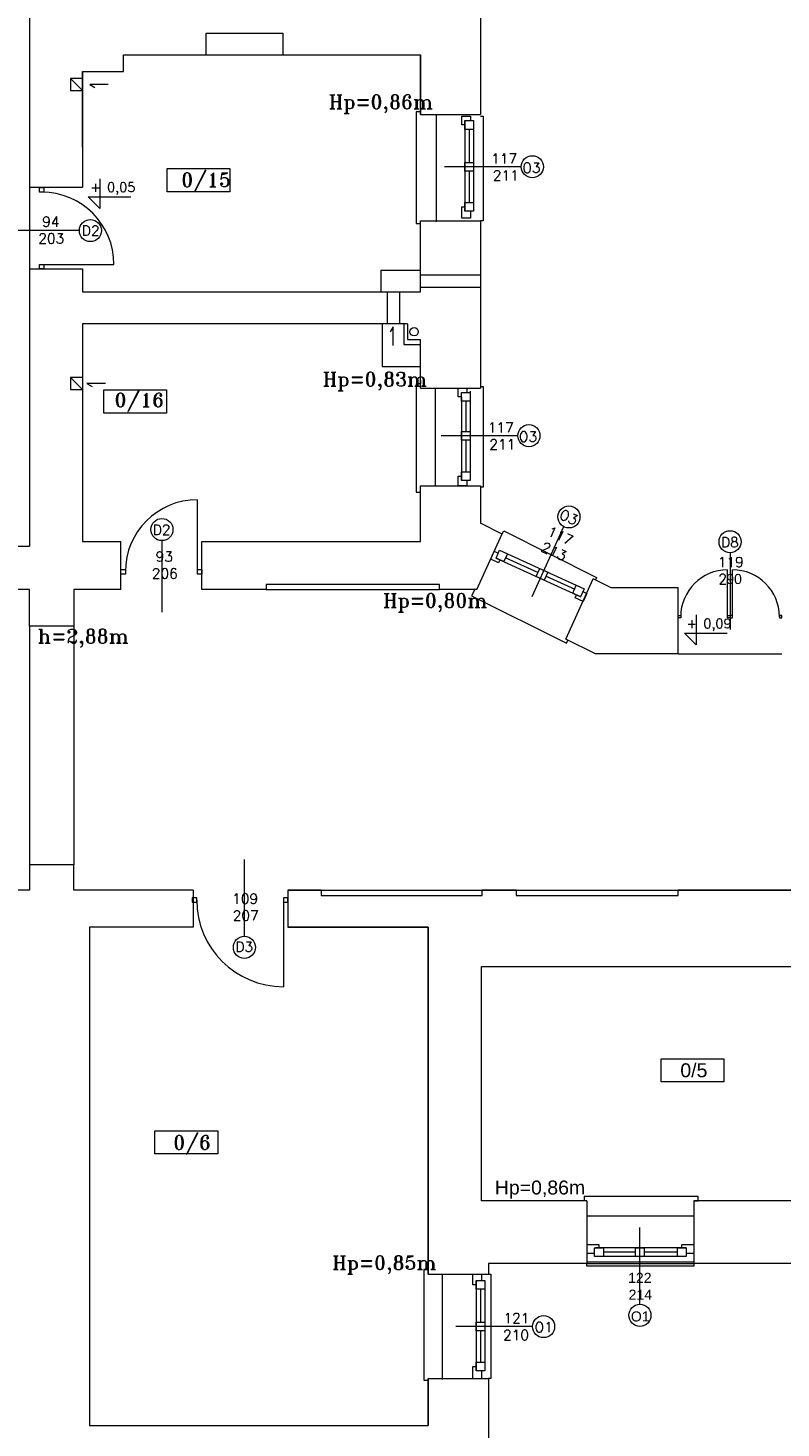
# Model space of a CAD drawing. Header units: millimetres. Extents: x -12354389001 to 271431, y -126469 to 48347.
# Tile 89 of 204: x -127932 to -127068, y -91337 to -89730. Entities that reach past the tile are written whole.
import ezdxf

# ---------------------------------------------------------------- set-up
doc = ezdxf.new("R2010")
doc.units = ezdxf.units.MM
doc.layers.get('0').update_dxf_attribs({"lineweight": 9})
for name, color, linetype, lineweight in [('IS_Text_Odbiornikow_Therm', 7, 'Continuous', 5), ('LINIE PRZEKROJOWE', 7, 'Continuous', 13), ('OPISY', 255, 'Continuous', 9), ('stolarka', 252, 'Continuous', 9), ('WIDOK', 252, 'Continuous', 15)]:
    doc.layers.add(name, color=color, linetype=linetype, lineweight=lineweight)
doc.styles.add('ROMANS-POTROJNY-0-8-W', font='ROMANT.SHX', dxfattribs={"width": 0.8})
doc.styles.get("Standard").update_dxf_attribs({"font": 'arial.ttf'})

# ---------------------------------------------------------------- blocks, each defined once
blk = doc.blocks.new('oj')
at = {"color": 252, "linetype": 'Continuous', "lineweight": 13}
for p, q in [((-95466.7, 14578), (-95487.9, 14578)), ((-95487.9, 14578), (-95482.1, 14574.3)), ((-95108.1, 14546.4), (-95113.1, 14546.4)), ((-95113.1, 14546.4), (-95113.1, 14419.4)), ((-95108.1, 14543.4), (-95108.1, 14546.4)), ((-95039.1, 14541.4), (-95036.1, 14541.4)), ((-95036.1, 14541.4), (-95036.1, 14421.4)), ((-95557.1, 14460.1), (-95557.1, 14366.1)), ((-95113.1, 14419.4), (-95113.1, 14418.2)), ((-95113.1, 14418.2), (-95108.1, 14418.2)), ((-95036.1, 14421.4), (-95039.1, 14421.4)), ((-95139.4, 14299.7), (-95143.1, 14293.8)), ((-95139.4, 14278.4), (-95139.4, 14299.7)), ((-95469.8, 14234.7), (-95491.1, 14234.7)), ((-95491.1, 14234.7), (-95485.2, 14231)), ((-95108.1, 14234.1), (-95113.1, 14234.1)), ((-95113.1, 14234.1), (-95113.1, 14116)), ((-95108.1, 14238), (-95108.1, 14234.1)), ((-95039.1, 14231), (-95036.1, 14231)), ((-95036.1, 14231), (-95036.1, 14115.5)), ((-95113.1, 14116), (-95113.1, 14109.8)), ((-95036.1, 14115.5), (-95039.1, 14115.5)), ((-95113.1, 14109.8), (-95108.1, 14109.8)), ((-95014.3, 14062.1), (-95012.5, 14065.4)), ((-95012.5, 14065.4), (-94906, 14012)), ((-94906, 14012), (-94907.3, 14009.2)), ((-95045.8, 13998), (-95049.4, 13990.9)), ((-95049.4, 13990.9), (-94940.6, 13936.5)), ((-94940.6, 13936.5), (-94938.8, 13940)), ((-94940.6, 13936.5), (-94940.6, 13936.5)), ((-94812.2, 13924.1), (-94693.2, 13924.1)), ((-94915.8, 13301.2), (-94920.4, 13301.2)), ((-94920.4, 13301.2), (-94920.4, 13296.2)), ((-94789.2, 13301.2), (-94915.8, 13301.2)), ((-94794.2, 13296.2), (-94789.2, 13296.2)), ((-94789.2, 13296.2), (-94789.2, 13301.2)), ((-95099.2, 13217.3), (-95104.2, 13217.3)), ((-95104.2, 13217.3), (-95104.2, 13090.7)), ((-95099.2, 13212.3), (-95099.2, 13217.3)), ((-95030.2, 13212.3), (-95027.2, 13212.3)), ((-95027.2, 13212.3), (-95027.2, 13092.4)), ((-94917.2, 13226.3), (-94794.2, 13226.3)), ((-94917.2, 13221.3), (-94917.2, 13224.3)), ((-94917.2, 13224.3), (-94794.2, 13224.3)), ((-94794.2, 13221.3), (-94917.2, 13221.3)), ((-94794.2, 13224.3), (-94794.2, 13221.3)), ((-95104.2, 13090.7), (-95104.2, 13090.6)), ((-95104.2, 13090.6), (-95099.2, 13090.6)), ((-95027.2, 13092.4), (-95030.2, 13092.4))]:
    blk.add_line(p, q, dxfattribs=at)
at = {"layer": 'LINIE PRZEKROJOWE', "color": 252, "linetype": 'Continuous', "lineweight": 13}
for p, q in [((-95557.1, 14774.1), (-95557.1, 14460.1)), ((-95039.1, 14723.4), (-95039.1, 14543.4)), ((-95354.1, 14611.8), (-95354.1, 14636.8)), ((-95354.1, 14636.8), (-95266.1, 14636.8)), ((-95266.1, 14636.8), (-95266.1, 14611.8)), ((-95449.1, 14592.8), (-95449.1, 14611.8)), ((-95449.1, 14611.8), (-95354.1, 14611.8)), ((-95449.1, 14611.8), (-95354.1, 14611.8)), ((-95266.1, 14611.8), (-95108.1, 14611.8)), ((-95108.1, 14543.4), (-95108.1, 14611.8)), ((-95108.1, 14611.8), (-95108.1, 14543.4)), ((-95496.1, 14584.8), (-95510.1, 14584.8)), ((-95510.1, 14584.8), (-95510.1, 14570.8)), ((-95510.1, 14584.8), (-95496.1, 14570.8)), ((-95496.1, 14506), (-95496.1, 14592.8)), ((-95496.1, 14592.8), (-95496.1, 14460.1)), ((-95496.1, 14592.8), (-95496.1, 14592.8)), ((-95496.1, 14592.8), (-95449.1, 14592.8)), ((-95510.1, 14570.8), (-95496.1, 14570.8)), ((-95108.1, 14543.4), (-95039.1, 14543.4)), ((-95557.1, 14460.1), (-95496.1, 14460.1)), ((-95108.1, 14421.4), (-95039.1, 14421.4)), ((-95108.1, 14339.8), (-95108.1, 14421.4)), ((-95039.1, 14421.4), (-95039.1, 14229.2)), ((-95557.1, 14366.1), (-95496.1, 14366.1)), ((-95557.1, 14366.1), (-95557.1, 14180)), ((-95496.1, 14366.1), (-95496.1, 14339.8)), ((-95108.1, 14359.2), (-95039.1, 14359.2)), ((-95496.1, 14339.8), (-95108.1, 14339.8)), ((-95146.3, 14339.8), (-95146.3, 14303.2)), ((-95132.3, 14339.8), (-95132.3, 14303.2)), ((-95108.1, 14345.2), (-95039.1, 14345.2)), ((-95123.1, 14303.2), (-95496.1, 14303.2)), ((-95496.1, 14303.2), (-95496.1, 14180)), ((-95123.1, 14303.2), (-95123.1, 14303.2)), ((-95123.1, 14303.2), (-95123.1, 14285.2)), ((-95123.1, 14285.2), (-95108.1, 14285.2)), ((-95108.1, 14229.2), (-95108.1, 14285.2)), ((-95496.1, 14241.6), (-95510.1, 14241.6)), ((-95510.1, 14241.6), (-95510.1, 14227.6)), ((-95510.1, 14241.6), (-95496.1, 14227.6)), ((-95510.1, 14227.6), (-95496.1, 14227.6)), ((-95108.1, 14229.2), (-95039.1, 14229.2)), ((-95108.1, 14229.2), (-95039.1, 14229.2)), ((-95557.1, 14180), (-95557.1, 14068)), ((-95496.1, 14180), (-95496.1, 14180)), ((-95496.1, 14180), (-95496.1, 14053.2)), ((-95108.1, 14053.2), (-95108.1, 14117.2)), ((-95108.1, 14117.2), (-95039.1, 14117.2)), ((-95039.1, 14117.2), (-95039.1, 14074.2)), ((-95557.1, 14068), (-95557.1, 14048)), ((-95014.4, 14061.8), (-95039.1, 14074.2)), ((-95590.2, 14048), (-95557.1, 14048)), ((-95496.1, 14053.2), (-95452.1, 14053.2)), ((-95452.1, 13998), (-95452.1, 14053.2)), ((-95359.1, 14053.2), (-95108.1, 14053.2)), ((-95359.1, 13998), (-95359.1, 14053.2)), ((-95043.3, 13998), (-95014.3, 14062.1)), ((-95236.2, 14004), (-95285.2, 14004)), ((-95285.2, 14004), (-95285.2, 14004)), ((-95285.2, 14004), (-95285.2, 14004)), ((-95285.2, 14004), (-95285.2, 14004)), ((-95285.2, 14004), (-95285.2, 14004)), ((-95285.2, 14004), (-95285.2, 13998)), ((-95086.2, 14004), (-95285.2, 14004)), ((-95285.2, 14004), (-95285.2, 13998)), ((-95086.2, 13998), (-95086.2, 14004)), ((-94941.1, 13941.2), (-94909.8, 14010.5)), ((-94941.1, 13941.2), (-94909.8, 14010.5)), ((-94889.1, 14000.1), (-94909.8, 14010.5)), ((-94812.2, 14000.1), (-94889.1, 14000.1)), ((-94812.2, 13924.1), (-94812.2, 14000.1)), ((-95557.1, 13998), (-95590.2, 13998)), ((-95557.1, 13956), (-95557.1, 13998)), ((-95452.1, 13998), (-95506.1, 13998)), ((-95506.1, 13998), (-95506.1, 13956)), ((-95452.1, 13998), (-95506.1, 13998)), ((-95285.2, 13998), (-95359.1, 13998)), ((-95285.2, 13998), (-95359.1, 13998)), ((-95043.2, 13998), (-95086.2, 13998)), ((-95043.2, 13998), (-95086.2, 13998)), ((-95506.1, 13956), (-95557.1, 13956)), ((-94907.2, 13924.1), (-94941.1, 13941.2)), ((-94812.2, 13924.1), (-94907.2, 13924.1)), ((-95506.1, 13682), (-95557.1, 13682)), ((-95557.1, 13682), (-95557.1, 13653)), ((-95506.1, 13653), (-95506.1, 13682)), ((-95557.1, 13653), (-95606.2, 13653)), ((-95557.1, 13653), (-95576.2, 13653)), ((-95369.3, 13653), (-95506.1, 13653)), ((-95506.1, 13653), (-95506.1, 13653)), ((-95369.3, 13653), (-95369.3, 13610.3)), ((-95260.3, 13653), (-95260.3, 13610.3)), ((-95222.3, 13653), (-95260.3, 13653)), ((-95260.3, 13653), (-95260.3, 13610.3)), ((-95260.3, 13653), (-95222.3, 13653)), ((-95222.3, 13653), (-95222.3, 13647)), ((-95222.3, 13647), (-95037.3, 13647)), ((-94998.3, 13653), (-95037.3, 13653)), ((-95037.3, 13647), (-95037.3, 13653)), ((-95037.3, 13653), (-94998.3, 13653)), ((-94998.3, 13653), (-94998.3, 13647)), ((-94998.3, 13647), (-94812.3, 13647)), ((-94658.2, 13653), (-94812.3, 13653)), ((-94812.3, 13647), (-94812.3, 13653)), ((-94812.3, 13653), (-94681.3, 13653)), ((-95369.3, 13610.3), (-95488.2, 13610.3)), ((-95369.3, 13610.3), (-95488.2, 13610.3)), ((-95488.2, 13610.3), (-95488.2, 13038.3)), ((-95260.3, 13610.3), (-95099.2, 13610.3)), ((-95099.2, 13610.3), (-95260.3, 13610.3)), ((-95099.2, 13610.3), (-95099.2, 13212.3)), ((-95099.2, 13610.3), (-95099.2, 13212.3)), ((-95099.2, 13212.3), (-95099.2, 13610.3)), ((-95038.2, 13565.2), (-94658.2, 13565.2)), ((-95038.2, 13296.2), (-95038.2, 13565.2)), ((-94917.2, 13296.2), (-95038.2, 13296.2)), ((-94917.2, 13296.2), (-94917.2, 13224.3)), ((-94695.2, 13296.2), (-94794.2, 13296.2)), ((-94678.2, 13296.2), (-94794.2, 13296.2)), ((-94794.2, 13296.2), (-94794.2, 13224.3)), ((-95099.2, 13212.3), (-95030.2, 13212.3)), ((-94917.2, 13224.3), (-95030.2, 13224.3)), ((-95030.2, 13224.3), (-95030.2, 13212.3)), ((-94678.2, 13224.3), (-94794.2, 13224.3)), ((-95099.2, 13092.3), (-95030.2, 13092.3)), ((-95099.2, 13092.3), (-95099.2, 13038.3)), ((-95099.2, 13092.3), (-95099.2, 13038.3)), ((-95099.2, 13092.3), (-95099.2, 13038.3)), ((-95099.2, 13038.3), (-95099.2, 13092.3)), ((-95030.2, 13092.3), (-95030.2, 12992.3)), ((-95488.2, 13038.3), (-95099.2, 13038.3))]:
    blk.add_line(p, q, dxfattribs=at)
blk.add_circle((-95115.5, 14294), 4.77, dxfattribs=at)
at = {"layer": 'OPISY', "color": 252, "linetype": 'Continuous', "lineweight": 13}
for p, q in [((-95399, 14454.8), (-95399, 14481.4)), ((-95399, 14481.4), (-95326.9, 14481.4)), ((-95326.9, 14481.4), (-95326.9, 14454.8)), ((-94992.4, 14483.4), (-95080.5, 14483.4)), ((-95476.3, 14469.7), (-95476.3, 14435.5)), ((-95476.3, 14435.5), (-95489.8, 14449)), ((-95489.8, 14449), (-95440.6, 14449)), ((-95326.9, 14454.8), (-95399, 14454.8)), ((-95499.8, 14410.2), (-95587.9, 14410.2)), ((-95471.7, 14200.6), (-95471.7, 14227.2)), ((-95471.7, 14227.2), (-95399.6, 14227.2)), ((-95399.6, 14227.2), (-95399.6, 14200.6)), ((-95399.6, 14200.6), (-95471.7, 14200.6)), ((-94996.4, 14174.7), (-95084.5, 14174.7)), ((-94943.9, 14070), (-94980.4, 13989.8)), ((-95405, 14054.3), (-95405, 13972.1)), ((-94752.7, 14040.2), (-94752.7, 13952.1)), ((-94791.7, 13968.9), (-94791.7, 13934.6)), ((-94805.2, 13948.1), (-94756, 13948.1)), ((-94791.7, 13934.6), (-94805.2, 13948.1)), ((-95310.3, 13600), (-95310.3, 13688.1)), ((-94831.8, 13432.8), (-94831.8, 13459.4)), ((-94831.8, 13459.4), (-94759.7, 13459.4)), ((-94759.7, 13459.4), (-94759.7, 13432.8)), ((-94759.7, 13432.8), (-94831.8, 13432.8)), ((-95413, 13350.1), (-95413, 13376.7)), ((-95413, 13376.7), (-95340.9, 13376.7)), ((-95340.9, 13376.7), (-95340.9, 13350.1)), ((-95340.9, 13350.1), (-95413, 13350.1)), ((-94856.2, 13177.6), (-94856.2, 13265.7)), ((-94979.5, 13152), (-95067.6, 13152))]:
    blk.add_line(p, q, dxfattribs=at)
for centre in [(-94979.7, 14483.4), (-95487.1, 14410.2), (-94983.7, 14174.7), (-95405, 14067), (-94937.7, 14081.5), (-94752.7, 14052.9), (-95310.3, 13587.3), (-94966.8, 13152), (-94856.2, 13164.9)]:
    blk.add_circle(centre, 12.7, dxfattribs=at)
at = {"layer": 'stolarka', "color": 252, "linetype": 'Continuous', "lineweight": 13}
for p, q in [((-95060.8, 14531.4), (-95060.8, 14541.4)), ((-95060.8, 14541.4), (-95050.8, 14541.4)), ((-95057.1, 14531.4), (-95060.8, 14531.4)), ((-95057.1, 14536.4), (-95057.1, 14432.4)), ((-95057.1, 14526.4), (-95057.1, 14536.4)), ((-95057.1, 14536.4), (-95047.1, 14536.4)), ((-95050.8, 14541.4), (-95050.8, 14536.4)), ((-95047.1, 14536.4), (-95047.1, 14432.4)), ((-95047.1, 14536.4), (-95047.1, 14526.4)), ((-95047.1, 14526.4), (-95057.1, 14526.4)), ((-95052.1, 14526.4), (-95052.1, 14488.4)), ((-95057.1, 14478.4), (-95057.1, 14488.4)), ((-95057.1, 14488.4), (-95047.1, 14488.4)), ((-95047.1, 14488.4), (-95047.1, 14478.4)), ((-95047.1, 14478.4), (-95057.1, 14478.4)), ((-95052.1, 14478.4), (-95052.1, 14442.4)), ((-95060.8, 14424.4), (-95060.8, 14437.4)), ((-95060.8, 14437.4), (-95057.1, 14437.4)), ((-95057.1, 14432.4), (-95057.1, 14442.4)), ((-95057.1, 14442.4), (-95047.1, 14442.4)), ((-95047.1, 14442.4), (-95047.1, 14432.4)), ((-95050.8, 14424.4), (-95060.8, 14424.4)), ((-95047.1, 14432.4), (-95057.1, 14432.4)), ((-95050.8, 14432.4), (-95050.8, 14424.4)), ((-95064.8, 14219.2), (-95064.8, 14229.2)), ((-95064.8, 14229.2), (-95054.8, 14229.2)), ((-95061.1, 14214.2), (-95061.1, 14224.2)), ((-95061.1, 14224.2), (-95051.1, 14224.2)), ((-95054.8, 14229.2), (-95054.8, 14224.2)), ((-95051.1, 14226), (-95051.1, 14123.2)), ((-95051.1, 14224.2), (-95051.1, 14214.2)), ((-95061.1, 14219.2), (-95064.8, 14219.2)), ((-95061.1, 14219), (-95061.1, 14123.2)), ((-95051.1, 14214.2), (-95061.1, 14214.2)), ((-95056.1, 14214.2), (-95056.1, 14179.7)), ((-95061.1, 14169.7), (-95061.1, 14179.7)), ((-95061.1, 14179.7), (-95051.1, 14179.7)), ((-95051.1, 14179.7), (-95051.1, 14169.7)), ((-95051.1, 14169.7), (-95061.1, 14169.7)), ((-95056.1, 14169.7), (-95056.1, 14133.2)), ((-95064.8, 14117.2), (-95064.8, 14128.2)), ((-95064.8, 14128.2), (-95061.1, 14128.2)), ((-95061.1, 14123.2), (-95061.1, 14133.2)), ((-95061.1, 14133.2), (-95051.1, 14133.2)), ((-95051.1, 14133.2), (-95051.1, 14123.2)), ((-95054.8, 14117.2), (-95064.8, 14117.2)), ((-95051.1, 14123.2), (-95061.1, 14123.2)), ((-95054.8, 14123.2), (-95054.8, 14117.2)), ((-95027.5, 14033), (-95023.4, 14042)), ((-95018.4, 14028.8), (-95027.5, 14033)), ((-95023.4, 14042), (-95018.8, 14040)), ((-95021.4, 14034.2), (-95017.3, 14043.3)), ((-95012.3, 14030.1), (-95021.4, 14034.2)), ((-95021.4, 14034.2), (-94924.1, 13989.8)), ((-95016.9, 14032.1), (-95018.4, 14028.8)), ((-95017.5, 14043.4), (-94920.2, 13999)), ((-95017.3, 14043.3), (-95008.2, 14039.1)), ((-95008.2, 14039.1), (-95012.3, 14030.1)), ((-95010.3, 14034.6), (-94973, 14017.6)), ((-94975.3, 14013.1), (-94971.1, 14022.2)), ((-94971.1, 14022.2), (-94962, 14018.1)), ((-94962, 14018.1), (-94966.2, 14009)), ((-94966.2, 14009), (-94975.3, 14013.1)), ((-94963.9, 14013.4), (-94931.1, 13998.5)), ((-94933.4, 13994), (-94929.3, 14003.1)), ((-94929.3, 14003.1), (-94920.2, 13999)), ((-94920.2, 13999), (-94924.3, 13989.9)), ((-94924.3, 13989.9), (-94933.4, 13994)), ((-94930.4, 13988.6), (-94928.9, 13992)), ((-94921.3, 13984.5), (-94930.4, 13988.6)), ((-94921.7, 13995.7), (-94917.2, 13993.6)), ((-94917.2, 13993.6), (-94921.3, 13984.5)), ((-94917.2, 13246), (-94903.2, 13246)), ((-94903.2, 13246), (-94903.2, 13242.3)), ((-94808.2, 13242.3), (-94808.2, 13246)), ((-94808.2, 13246), (-94794.2, 13246)), ((-94794.2, 13246), (-94794.2, 13236)), ((-94908.2, 13236), (-94917.2, 13236)), ((-94908.2, 13232.3), (-94908.2, 13242.3)), ((-94908.2, 13242.3), (-94898.2, 13242.3)), ((-94898.2, 13232.3), (-94908.2, 13232.3)), ((-94803.2, 13242.3), (-94907.2, 13242.3)), ((-94803.2, 13232.3), (-94907.2, 13232.3)), ((-94898.2, 13242.3), (-94898.2, 13232.3)), ((-94861.2, 13237.3), (-94898.2, 13237.3)), ((-94861.2, 13232.3), (-94861.2, 13242.3)), ((-94861.2, 13242.3), (-94851.2, 13242.3)), ((-94851.2, 13232.3), (-94861.2, 13232.3)), ((-94851.2, 13242.3), (-94851.2, 13232.3)), ((-94813.2, 13237.3), (-94851.2, 13237.3)), ((-94813.2, 13232.3), (-94813.2, 13242.3)), ((-94813.2, 13242.3), (-94803.2, 13242.3)), ((-94803.2, 13232.3), (-94813.2, 13232.3)), ((-94803.2, 13242.3), (-94803.2, 13232.3)), ((-94794.2, 13236), (-94803.2, 13236)), ((-95047.9, 13200), (-95047.9, 13212.3)), ((-95047.9, 13212.3), (-95037.9, 13212.3)), ((-95037.9, 13212.3), (-95037.9, 13205)), ((-95044.2, 13200), (-95047.9, 13200)), ((-95044.2, 13195), (-95044.2, 13205)), ((-95044.2, 13205), (-95034.2, 13205)), ((-95044.2, 13205), (-95044.2, 13101)), ((-95034.2, 13205), (-95034.2, 13101)), ((-95034.2, 13205), (-95034.2, 13195)), ((-95034.2, 13195), (-95044.2, 13195)), ((-95039.2, 13195), (-95039.2, 13157)), ((-95044.2, 13147), (-95044.2, 13157)), ((-95044.2, 13157), (-95034.2, 13157)), ((-95034.2, 13147), (-95044.2, 13147)), ((-95039.2, 13147), (-95039.2, 13111)), ((-95034.2, 13157), (-95034.2, 13147)), ((-95047.9, 13092.3), (-95047.9, 13106)), ((-95047.9, 13106), (-95044.2, 13106)), ((-95044.2, 13101), (-95044.2, 13111)), ((-95044.2, 13111), (-95034.2, 13111)), ((-95034.2, 13101), (-95044.2, 13101)), ((-95037.9, 13101), (-95037.9, 13092.3)), ((-95034.2, 13111), (-95034.2, 13101))]:
    blk.add_line(p, q, dxfattribs=at)
at = {"layer": 'stolarka', "color": 252, "linetype": 'Continuous', "lineweight": 13, "transparency": 33554684}
for points in [[(-95545.7, 14454.3), (-95545.7, 14459.5), (-95540.5, 14459.5), (-95540.5, 14454.3)], [(-95540.5, 14366.1), (-95545.7, 14366.1), (-95545.7, 14371.3), (-95540.5, 14371.3)], [(-95446.9, 14015.9), (-95452.1, 14015.9), (-95452.1, 14021.1), (-95446.9, 14021.1)], [(-95359.1, 14021.1), (-95359.1, 14015.9), (-95364.3, 14015.9), (-95364.3, 14021.1)], [(-94809.4, 13965.5), (-94812.2, 13965.5), (-94812.2, 13968.3), (-94809.4, 13968.3)], [(-94752.7, 13968.3), (-94752.7, 13965.5), (-94755.6, 13965.5), (-94755.6, 13968.3)], [(-94752.7, 13968.3), (-94752.7, 13965.5), (-94749.9, 13965.5), (-94749.9, 13968.3)], [(-94696.1, 13965.5), (-94693.2, 13965.5), (-94693.2, 13968.3), (-94696.1, 13968.3)], [(-95365, 13644.2), (-95370.3, 13644.2), (-95370.3, 13639), (-95365, 13639)], [(-95260.3, 13639), (-95260.3, 13644.2), (-95265.5, 13644.2), (-95265.5, 13639)]]:
    blk.add_lwpolyline(points, close=True, dxfattribs=at)
for points in [[(-95543.1, 14371.3), (-95460.1, 14371.3)], [(-95364.3, 14018.5), (-95364.3, 14101.2)], [(-94755.6, 13966.9), (-94755.6, 14020.7)], [(-94749.9, 13966.9), (-94749.9, 14020.7)], [(-95265.5, 13641.6), (-95265.5, 13542.1)]]:
    blk.add_lwpolyline(points, dxfattribs=at)
for centre, radius, start, end in [((-95543.1, 14371.3), 83, 0, 90), ((-95364.3, 14018.5), 82.7, 90, 180), ((-94755.6, 13966.9), 53.8, 90, 180), ((-94749.9, 13966.9), 53.8, 0, 90), ((-95265.5, 13641.6), 99.5, 180, 270)]:
    blk.add_arc(centre, radius, start, end, dxfattribs=at)
at = {"layer": 'WIDOK', "color": 252, "linetype": 'Continuous', "lineweight": 13}
for p, q in [((-95354.1, 14611.8), (-95266.1, 14611.8)), ((-95285.2, 13998), (-95086.2, 13998)), ((-95222.3, 13653), (-95037.3, 13653)), ((-94998.3, 13653), (-94812.3, 13653))]:
    blk.add_line(p, q, dxfattribs=at)
at = {"layer": 'WIDOK', "color": 252, "linetype": 'Continuous', "lineweight": 13, "ltscale": 10}
for p, q in [((-95090.1, 14543.4), (-95090.1, 14420.4)), ((-95091.1, 14229.2), (-95091.1, 14117.2)), ((-94917.2, 13279.2), (-94794.2, 13279.2)), ((-95083.3, 13212.3), (-95083.3, 13091.3))]:
    blk.add_line(p, q, dxfattribs=at)
at = {"layer": 'WIDOK', "color": 252, "linetype": 'Continuous', "lineweight": 13, "ltscale": 20}
for p, q in [((-95153.6, 14364.8), (-95153.6, 14339.8)), ((-95153.6, 14364.8), (-95153.6, 14364.8)), ((-95153.6, 14364.8), (-95109.4, 14364.8)), ((-95153.6, 14339.8), (-95153.6, 14339.8)), ((-95152.3, 14304), (-95152.3, 14254.3)), ((-95127.3, 14304), (-95127.3, 14279.3)), ((-95127.3, 14279.3), (-95108.1, 14279.3)), ((-95152.3, 14254.3), (-95108.1, 14254.3)), ((-95557.1, 13956), (-95557.1, 13682)), ((-95506.1, 13956), (-95506.1, 13682))]:
    blk.add_line(p, q, dxfattribs=at)
at = {"layer": 'OPISY', "color": 252, "linetype": 'Continuous', "lineweight": 13, "ltscale": 0.15, "style": 'ROMANS-POTROJNY-0-8-W'}
for s, p in [('Hp=0,86m', (-95213.5, 14550.1)), ('Hp=0,83m', (-95220.3, 14231.7)), ('Hp=0,80m', (-95151.1, 13977.4)), ('h=2,88m', (-95547.8, 13936.4)), ('Hp=0,85m', (-95209.5, 13217.3))]:
    blk.add_text(s, height=16, dxfattribs=at).set_placement(p)
at = {"layer": 'OPISY', "color": 252, "linetype": 'Continuous', "lineweight": 13, "style": 'ROMANS-POTROJNY-0-8-W'}
for s, height, p in [('O3', 11.57, (-94991.1, 14476.5)), ('+ 0,05', 10.8, (-95487.4, 14454.6)), ('0/15', 16, (-95382.8, 14460.4)), ('D2', 11.57, (-95496.9, 14404.4)), ('0/16', 16, (-95459.4, 14207.7)), ('O3', 11.57, (-94995.1, 14167.8)), ('D2', 11.57, (-95415.5, 14060.8)), ('D8', 11.57, (-94763.1, 14046.6)), ('+ 0,09', 10.8, (-94802.8, 13953.7)), ('D3', 11.57, (-95320.7, 13582.2)), ('0/6', 16, (-95392, 13355.3)), ('O1', 11.57, (-94977.1, 13145.4))]:
    blk.add_text(s, height=height, dxfattribs=at).set_placement(p)
blk.add_text('O3', height=11.57, rotation=335.4726, dxfattribs=at).set_placement((-94949.9, 14080.2))
at = {"layer": 'OPISY', "color": 252, "linetype": 'Continuous', "lineweight": 13}
for s, height, p in [('0/5', 16, (-94809.8, 13438.2)), ('O1', 11.57, (-94866.6, 13157.8))]:
    blk.add_text(s, height=height, dxfattribs=at).set_placement(p)
at = {"layer": 'OPISY', "color": 252, "linetype": 'Continuous', "lineweight": 13, "ltscale": 0.15}
blk.add_text('Hp=0,86m', height=16, dxfattribs=at).set_placement((-95022.8, 13303.6))
at = {"layer": 'stolarka', "color": 252, "linetype": 'Continuous', "lineweight": 13, "style": 'ROMANS-POTROJNY-0-8-W'}
for s, height, p in [('117', 11.57, (-95026.9, 14487)), ('211', 11.57, (-95025.1, 14467.7)), ('94', 11.57, (-95542.5, 14414.6)), ('203', 11.57, (-95546.9, 14395.3)), ('117', 11.57, (-95030.9, 14178.3)), ('211', 11.57, (-95029.1, 14159)), ('93', 11.57, (-95412.2, 14030.1)), ('119', 11.57, (-94766.8, 14023.8)), ('206', 11.57, (-95416.6, 14010.7)), ('2', 11.6, (-94766.1, 14004.4)), ('109', 11.57, (-95324.3, 13637.4)), ('207', 11.57, (-95323.7, 13618)), ('121', 11.57, (-95012.9, 13155.8)), ('210', 11.57, (-95013.3, 13136.5))]:
    blk.add_text(s, height=height, dxfattribs=at).set_placement(p)
for s, p in [('117', (-94963.5, 14060.6)), ('213', (-94970.9, 14042.7))]:
    blk.add_text(s, height=11.57, rotation=335.4726, dxfattribs=at).set_placement(p)
at = {"layer": 'stolarka', "color": 252, "linetype": 'Continuous', "lineweight": 13}
for s, p in [('90', (-94757.1, 14004.4)), ('122', (-94869.8, 13202.1)), ('214', (-94869.2, 13182.8))]:
    blk.add_text(s, height=11.57, dxfattribs=at).set_placement(p)

msp = doc.modelspace()

# ---------------------------------------------------------------- block references
at = {"layer": 'IS_Text_Odbiornikow_Therm', "color": 7, "ltscale": 0.5}
msp.add_blockref('oj', (-32373.467, -104372.956), dxfattribs=at)

doc.saveas('drawing.dxf')
